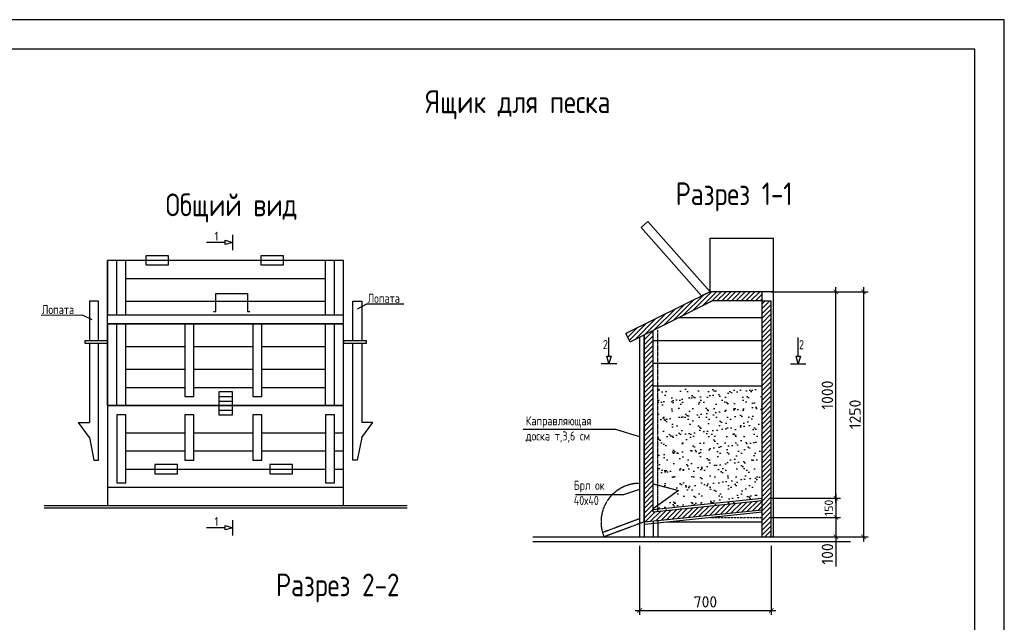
# Model space of a CAD drawing. Header units: millimetres. Extents: x 1527433 to 14789979, y -245576 to 11310.
# Tile 132 of 135: x 2048267 to 2069958, y -49200 to -35924. Entities that reach past the tile are written whole.
import ezdxf

# ---------------------------------------------------------------- set-up
doc = ezdxf.new("R2010")
doc.units = ezdxf.units.MM
doc.linetypes.add('_PP_DASH', pattern=[0.75, 0.5, -0.25])
doc.layers.add('стена', color=7, linetype='Continuous', lineweight=40)
doc.styles.add('GOST-2.304_Type-B', font='txt')
doc.styles.get("Standard").update_dxf_attribs({"font": 'isocpeur.ttf', "height": 250})
doc.styles.add('ValeraTextStyle', font='isocpeur.ttf')
doc.dimstyles.new('300 M100', dxfattribs={"dimscale": 100, "dimtxt": 3, "dimasz": 1, "dimexe": 1, "dimexo": 2, "dimtad": 1, "dimdec": 0, "dimtxsty": 'Standard', "dimblk": 'ARCHTICK', "dimcen": 2.5, "dimdle": 1, "dimadec": 0, "dimazin": 0, "dimtfac": 1, "dimtdec": 0, "dimtmove": 0, "dimatfit": 3, "dimfxl": 1, "dimarcsym": 0})
doc.dimstyles.new('план m100', dxfattribs={"dimtxt": 2, "dimasz": 2, "dimexe": 0.5, "dimexo": 5.2, "dimgap": 1.5, "dimtad": 1, "dimtoh": 1, "dimdec": 0, "dimlfac": 100, "dimzin": 0, "dimtxsty": 'ValeraTextStyle', "dimblk": 'OBLIQUE', "dimcen": 0.09, "dimdle": 0.3, "dimadec": 0, "dimazin": 0, "dimtfac": 1, "dimtdec": 0, "dimtofl": 0, "dimtmove": 0, "dimatfit": 3, "dimldrblk": 'OBLIQUE', "dimfxl": 1, "dimtolj": 1, "dimtzin": 0, "dimlwd": -1, "dimlwe": -1, "dimarcsym": 0})
pattern_1 = [(45, (1342643.73, 251418.76), (-53.0330086, 53.0330086), [])]

# ---------------------------------------------------------------- blocks, each defined once
blk = doc.blocks.new('_ArchTick')
at = {"color": 0, "linetype": 'ByBlock', "const_width": 0.15}
blk.add_lwpolyline([(-0.5, -0.5), (0.5, 0.5)], dxfattribs=at)
blk = doc.blocks.new('*D140')
at = {"color": 0, "lineweight": -2, "transparency": 16777216}
for p, q in [((2061924, -47519), (2061924, -49038)), ((2064824, -47519), (2064824, -49038)), ((2061824, -48938), (2064924, -48938))]:
    blk.add_line(p, q, dxfattribs=at)
at = {"layer": 'Defpoints', "color": 0, "transparency": 16777216}
for p in [(2061924, -47319), (2064824, -47319), (2064824, -48938)]:
    blk.add_point(p, dxfattribs=at)
at = {"color": 0, "lineweight": -2, "transparency": 16777216, "xscale": 100, "yscale": 100, "zscale": 100, "rotation": 180}
blk.add_blockref('_ArchTick', (2061924, -48938), dxfattribs=at)
at = {"color": 0, "lineweight": -2, "transparency": 16777216, "xscale": 100, "yscale": 100, "zscale": 100}
blk.add_blockref('_ArchTick', (2064824, -48938), dxfattribs=at)
at = {"color": 0, "transparency": 16777216, "insert": (2063374, -48750), "char_height": 250, "attachment_point": 5}
blk.add_mtext('700', dxfattribs=at)
blk = doc.blocks.new('*D141')
at = {"color": 0, "lineweight": -2, "transparency": 16777216}
for p, q in [((2066248, -46369), (2066248, -46989)), ((2064824, -46469), (2066348, -46469)), ((2064824, -46889), (2066348, -46889))]:
    blk.add_line(p, q, dxfattribs=at)
at = {"layer": 'Defpoints', "color": 0, "transparency": 16777216}
for p in [(2064624, -46469), (2064624, -46889), (2066248, -46889)]:
    blk.add_point(p, dxfattribs=at)
at = {"color": 0, "lineweight": -2, "transparency": 16777216, "xscale": 100, "yscale": 100, "zscale": 100}
for p, rotation in [((2066248, -46469), 90), ((2066248, -46889), 270)]:
    blk.add_blockref('_ArchTick', p, dxfattribs=dict(at, rotation=rotation))
at = {"color": 0, "transparency": 16777216, "insert": (2066091, -46679), "char_height": 250, "attachment_point": 5, "rotation": 90}
blk.add_mtext('{\\H0.75x;150}', dxfattribs=at)
blk = doc.blocks.new('*D142')
at = {"color": 0, "lineweight": -2, "transparency": 16777216}
for p, q in [((2066249, -46789), (2066249, -47319)), ((2064824, -46889), (2066349, -46889)), ((2064824, -47319), (2066349, -47319)), ((2066249, -47319), (2066249, -47969))]:
    blk.add_line(p, q, dxfattribs=at)
at = {"layer": 'Defpoints', "color": 0, "transparency": 16777216}
for p in [(2064624, -46889), (2064624, -47319), (2066249, -47319)]:
    blk.add_point(p, dxfattribs=at)
at = {"color": 0, "lineweight": -2, "transparency": 16777216, "xscale": 100, "yscale": 100, "zscale": 100}
for p, rotation in [((2066249, -46889), 90), ((2066249, -47319), 270)]:
    blk.add_blockref('_ArchTick', p, dxfattribs=dict(at, rotation=rotation))
at = {"color": 0, "transparency": 16777216, "insert": (2066061, -47694), "char_height": 250, "attachment_point": 5, "rotation": 90}
blk.add_mtext('100', dxfattribs=at)
blk = doc.blocks.new('*D143')
at = {"color": 0, "lineweight": -2, "transparency": 16777216}
for p, q in [((2066248, -46569), (2066248, -41819)), ((2064824, -41919), (2066348, -41919)), ((2064824, -46469), (2066348, -46469))]:
    blk.add_line(p, q, dxfattribs=at)
at = {"layer": 'Defpoints', "color": 0, "transparency": 16777216}
for p in [(2064624, -41919), (2066248, -41919), (2064624, -46469)]:
    blk.add_point(p, dxfattribs=at)
at = {"color": 0, "lineweight": -2, "transparency": 16777216, "xscale": 100, "yscale": 100, "zscale": 100}
for p, rotation in [((2066248, -41919), 90), ((2066248, -46469), 270)]:
    blk.add_blockref('_ArchTick', p, dxfattribs=dict(at, rotation=rotation))
at = {"color": 0, "transparency": 16777216, "insert": (2066060, -44194), "char_height": 250, "attachment_point": 5, "rotation": 90}
blk.add_mtext('1000', dxfattribs=at)
blk = doc.blocks.new('*D144')
at = {"color": 0, "lineweight": -2, "transparency": 16777216}
for p, q in [((2066858, -41819), (2066858, -47419)), ((2064824, -41919), (2066958, -41919)), ((2064824, -47319), (2066958, -47319))]:
    blk.add_line(p, q, dxfattribs=at)
at = {"layer": 'Defpoints', "color": 0, "transparency": 16777216}
for p in [(2064624, -41919), (2064624, -47319), (2066858, -47319)]:
    blk.add_point(p, dxfattribs=at)
at = {"color": 0, "lineweight": -2, "transparency": 16777216, "xscale": 100, "yscale": 100, "zscale": 100}
for p, rotation in [((2066858, -41919), 90), ((2066858, -47319), 270)]:
    blk.add_blockref('_ArchTick', p, dxfattribs=dict(at, rotation=rotation))
at = {"color": 0, "transparency": 16777216, "insert": (2066671, -44619), "char_height": 250, "attachment_point": 5, "rotation": 90}
blk.add_mtext('1250', dxfattribs=at)
blk = doc.blocks.new('_Oblique')
at = {"color": 0, "linetype": 'ByBlock', "lineweight": -2}
blk.add_line((-0.5, -0.5), (0.5, 0.5), dxfattribs=at)
blk = doc.blocks.new('*D145')
at = {"color": 0, "transparency": 16777216}
for p, q in [((2063477, -41913), (2063477, -40740)), ((2063477, -40741), (2064874, -40741)), ((2064874, -41914), (2064874, -40741))]:
    blk.add_line(p, q, dxfattribs=at)
at = {"layer": 'Defpoints', "color": 0, "transparency": 16777216}
for p in [(2064874, -40741), (2063477, -41919), (2064874, -41919)]:
    blk.add_point(p, dxfattribs=at)
at = {"color": 0, "transparency": 16777216, "xscale": 2, "yscale": 2, "zscale": 2}
for p, rotation in [((2063477, -40741), 179.9753452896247), ((2064874, -40741), 359.9753452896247)]:
    blk.add_blockref('_Oblique', p, dxfattribs=dict(at, rotation=rotation))
at = {"color": 0, "transparency": 16777216, "insert": (2064176, -40738), "char_height": 2, "attachment_point": 5, "rotation": 359.9753, "style": 'ValeraTextStyle'}
blk.add_mtext('\\A1;260', dxfattribs=at)

msp = doc.modelspace()

# ---------------------------------------------------------------- hatches: boundary and pattern name
at = {"linetype": 'Continuous'}
h = msp.add_hatch(dxfattribs=at)
h.set_pattern_fill('ANSI31', color=0, scale=600)
h.set_pattern_definition(pattern_1)
h.paths.add_polyline_path([(2064623.54, -42118.622), (2064623.54, -41918.622), (2063476.571, -41918.622), (2061624.015, -42839.543), (2061713.043, -43018.635), (2063523.54, -42118.622)])
h = msp.add_hatch(dxfattribs=at)
h.set_pattern_fill('ANSI31', color=0, scale=600)
h.set_pattern_definition(pattern_1)
h.paths.add_polyline_path([(2064823.54, -42118.622), (2064623.54, -42118.622), (2064623.54, -47318.622), (2064823.54, -47318.622)])
h = msp.add_hatch(dxfattribs=at)
h.set_pattern_fill('ANSI31', color=0, scale=600)
h.set_pattern_definition(pattern_1)
h.paths.add_polyline_path([(2062223.54, -46766.795), (2062223.54, -42764.863), (2062023.54, -42864.284), (2062023.54, -46988.542), (2064623.54, -46719.689), (2064623.54, -46518.622)])
h = msp.add_hatch(dxfattribs=at)
h.set_pattern_fill('AR-SAND', color=0, scale=150)
h.set_pattern_definition([(37.5, (1797165.03, 290078.43), (-9.449, 289.02357), [0, -228, 0, -255, 0, -243.75]), (7.5, (1797165.03, 290078.43), (265.4665, 423.3219), [0, -123, 0, -205.5, 0, -78.75]), (327.5, (1796980.53, 290078.43), (467.12128, 0.84886), [0, -75, 0, -270, 0, -352.5]), (317.5, (1796980.53, 290078.43), (450.919, 131.65133), [0, -37.5, 0, -177, 0, -202.5])])
h.paths.add_polyline_path([(2062323.54, -43988.542), (2062323.54, -46174.608), (2062782.893, -46292.858), (2062323.54, -46624.489), (2062323.54, -46756.454), (2064623.54, -46518.622), (2064623.54, -43988.542)])

# ---------------------------------------------------------------- linework, layer by layer
at = {"lineweight": 25}
msp.add_lwpolyline([(2027958.267, -65624.141), (2069958.267, -65624.141), (2069958.267, -35924.141), (2027958.267, -35924.141)], close=True, dxfattribs=at)
at = {"color": 0, "linetype": 'Continuous'}
for points in [[(2061954.941, -40502.747), (2062104.64, -40370.118), (2063476.571, -41918.622), (2063291.068, -42010.838), (2061954.941, -40502.747)], [(2052959.618, -41004.459), (2052959.618, -40660.956)], [(2052794.546, -40832.707), (2052384.819, -40831.985)], [(2050204.193, -42426.127), (2050204.193, -41226.127)], [(2050404.193, -42426.127), (2050404.193, -41226.127)], [(2050604.193, -42426.127), (2050604.193, -41226.127)], [(2055004.193, -42426.127), (2055004.193, -41226.127)], [(2055204.193, -42426.127), (2055204.193, -41226.127)], [(2055404.193, -42426.127), (2055404.193, -41226.127)], [(2050604.193, -41626.127), (2055004.193, -41626.127)], [(2052537.108, -42354.309), (2052587.108, -42354.309), (2052587.108, -41954.309), (2053287.108, -41954.309), (2053287.108, -42354.309), (2053337.108, -42354.309)], [(2063476.571, -41918.622), (2061624.015, -42839.543)], [(2064823.54, -41918.622), (2063476.571, -41918.622)], [(2064623.54, -42118.622), (2064623.54, -41918.622)], [(2064873.54, -41919.223), (2064823.54, -41918.622)], [(2064873.54, -47318.622), (2064873.54, -41919.223), (2064873.54, -41919.223)], [(2050004.193, -42998.541), (2050004.193, -42127.031), (2049804.193, -42127.031), (2049804.193, -42998.541)], [(2050604.193, -42126.127), (2055004.193, -42126.127)], [(2055604.193, -42998.541), (2055604.193, -42127.231), (2055804.193, -42127.231), (2055804.193, -42998.541)], [(2055706.304, -42297.036), (2055918.545, -42181.969), (2056728.433, -42181.969)], [(2061713.043, -43018.635), (2063523.54, -42118.622)], [(2063523.54, -42118.622), (2063344.448, -42207.65)], [(2064623.54, -47318.622), (2064623.54, -42118.622), (2063523.54, -42118.622), (2063523.54, -42118.622)], [(2064623.54, -42118.622), (2064823.54, -42118.622)], [(2064823.54, -47318.622), (2064823.54, -42118.622)], [(2049867.037, -42532.887), (2049651.83, -42436.562), (2048740.862, -42439.204)], [(2050204.193, -44426.127), (2050204.193, -42426.127)], [(2055404.193, -44426.127), (2055404.193, -42426.127)], [(2062779.396, -42488.542), (2064623.54, -42488.542)], [(2050204.193, -42626.127), (2055404.193, -42626.127)], [(2050404.193, -44426.127), (2050404.193, -42626.127)], [(2050604.193, -44426.127), (2050604.193, -42626.127)], [(2055004.193, -44426.127), (2055004.193, -42626.127)], [(2055204.193, -44426.127), (2055204.193, -42626.127)], [(2061247.098, -43335.115), (2061247.821, -42925.388)], [(2061713.043, -43018.635), (2061624.015, -42839.543)], [(2061923.54, -42913.995), (2061923.54, -47318.622)], [(2062023.54, -46988.542), (2062023.54, -42864.284)], [(2062023.54, -42864.284), (2062023.54, -47318.622)], [(2062223.54, -46766.795), (2062223.54, -42764.863)], [(2065417.59, -43337.89), (2065418.312, -42928.163)], [(2049804.193, -45127.031), (2049904.193, -45627.031), (2050004.193, -45627.031), (2050004.193, -43048.541)], [(2049804.193, -43048.541), (2049804.193, -44796.295)], [(2050604.193, -43126.127), (2051904.193, -43126.127)], [(2052104.193, -43126.127), (2053404.193, -43126.127)], [(2053604.193, -43126.127), (2055004.193, -43126.127)], [(2055804.193, -45127.231), (2055704.193, -45627.231), (2055604.193, -45627.231), (2055604.193, -43048.541)], [(2055804.193, -43048.541), (2055804.193, -44796.496)], [(2062223.54, -42988.542), (2064623.54, -42988.542)], [(2061075.347, -43500.187), (2061418.85, -43500.187)], [(2062223.54, -43488.542), (2064623.54, -43488.542)], [(2065245.839, -43502.962), (2065589.342, -43502.962)], [(2050604.193, -43626.127), (2051904.193, -43626.127)], [(2052104.193, -43626.127), (2053404.193, -43626.127)], [(2053604.193, -43626.127), (2055004.193, -43626.127)], [(2050604.193, -44026.127), (2051904.193, -44026.127)], [(2052104.193, -44026.127), (2053404.193, -44026.127)], [(2053604.193, -44026.127), (2055004.193, -44026.127)], [(2062223.54, -43988.542), (2064623.54, -43988.542)], [(2052654.193, -44226.127), (2052954.193, -44226.127)], [(2050204.193, -44426.127), (2055404.193, -44426.127)], [(2052654.193, -44326.127), (2052954.193, -44326.127)], [(2052654.193, -44426.127), (2052954.193, -44426.127)], [(2052654.193, -44526.127), (2052954.193, -44526.127)], [(2052654.193, -44626.127), (2052954.193, -44626.127)], [(2049804.193, -45127.031), (2049804.193, -45127.031), (2049560.129, -44796.295), (2049804.193, -44796.295)], [(2055804.193, -45127.231), (2055804.193, -45127.231), (2056048.258, -44796.496), (2055804.193, -44796.496)], [(2050604.193, -45026.127), (2051904.193, -45026.127)], [(2052104.193, -45026.127), (2053404.193, -45026.127)], [(2053604.193, -45026.127), (2055004.193, -45026.127)], [(2055204.193, -45026.127), (2055404.193, -45026.127)], [(2061923.54, -45116.309), (2061397.207, -44951.235), (2059359.078, -44951.235)], [(2050604.193, -45426.127), (2051904.193, -45426.127)], [(2052104.193, -45426.127), (2053404.193, -45426.127)], [(2053604.193, -45426.127), (2055004.193, -45426.127)], [(2055204.193, -45426.127), (2055404.193, -45426.127)], [(2050604.193, -45826.127), (2055004.193, -45826.127)], [(2055204.193, -45826.127), (2055404.193, -45826.127)], [(2062223.54, -46148.865), (2062782.893, -46292.858), (2062223.54, -46696.684)], [(2050204.193, -46226.127), (2055404.193, -46226.127)], [(2061923.54, -46272.116), (2061566.649, -46390.884), (2060512.263, -46390.884)], [(2062218.397, -46717.06), (2064618.397, -46468.887)], [(2062223.54, -46766.795), (2064623.54, -46518.622)], [(2048804.193, -46676.127), (2056804.193, -46676.127)], [(2062023.54, -46988.542), (2064623.54, -46719.689)], [(2062028.683, -47038.277), (2064628.683, -46769.423)], [(2052959.618, -47290.217), (2052959.618, -46946.714)], [(2062223.54, -46967.861), (2062223.54, -47318.622)], [(2062323.54, -46957.521), (2062323.54, -47318.622)], [(2062530.539, -46985.796), (2064623.54, -46985.796)], [(2052794.546, -47118.466), (2052384.819, -47117.743)], [(2059569.526, -47418.622), (2066569.526, -47418.622)]]:
    msp.add_lwpolyline(points, dxfattribs=at)
for points in [[(2052959.618, -40832.707), (2052794.546, -40880.36), (2052794.546, -40785.054)], [(2051046.789, -41326.127), (2051546.789, -41326.127), (2051546.789, -41126.127), (2051046.789, -41126.127)], [(2053580.189, -41326.127), (2054080.189, -41326.127), (2054080.189, -41126.127), (2053580.189, -41126.127)], [(2050204.193, -42426.127), (2055404.193, -42426.127), (2055404.193, -41226.127), (2050204.193, -41226.127)], [(2050204.193, -44426.127), (2055404.193, -44426.127), (2055404.193, -42626.127), (2050204.193, -42626.127)], [(2051904.193, -44226.127), (2052104.193, -44226.127), (2052104.193, -42626.127), (2051904.193, -42626.127)], [(2053404.193, -44226.127), (2053604.193, -44226.127), (2053604.193, -42626.127), (2053404.193, -42626.127)], [(2049704.193, -43048.541), (2050204.193, -43048.541), (2050204.193, -42998.541), (2049704.193, -42998.541)], [(2055404.193, -43048.541), (2055904.193, -43048.541), (2055904.193, -42998.541), (2055404.193, -42998.541)], [(2061247.098, -43500.187), (2061199.445, -43335.115), (2061294.751, -43335.115)], [(2065417.59, -43502.962), (2065369.937, -43337.89), (2065465.243, -43337.89)], [(2052654.193, -44626.127), (2052954.193, -44626.127), (2052954.193, -44126.127), (2052654.193, -44126.127)], [(2050204.193, -46626.127), (2055404.193, -46626.127), (2055404.193, -44426.127), (2050204.193, -44426.127)], [(2050404.193, -44626.127), (2050404.193, -46126.127), (2050604.193, -46126.127), (2050604.193, -44626.127)], [(2051904.193, -45626.127), (2052104.193, -45626.127), (2052104.193, -44626.127), (2051904.193, -44626.127)], [(2053404.193, -45626.127), (2053604.193, -45626.127), (2053604.193, -44626.127), (2053404.193, -44626.127)], [(2055004.193, -44626.127), (2055004.193, -46126.127), (2055204.193, -46126.127), (2055204.193, -44626.127)], [(2051246.789, -45926.127), (2051746.789, -45926.127), (2051746.789, -45726.127), (2051246.789, -45726.127)], [(2053780.189, -45926.127), (2054280.189, -45926.127), (2054280.189, -45726.127), (2053780.189, -45726.127)], [(2052959.618, -47118.466), (2052794.546, -47166.119), (2052794.546, -47070.813)]]:
    msp.add_lwpolyline(points, close=True, dxfattribs=at)
at = {"color": 0, "linetype": '_PP_DASH', "ltscale": 3}
for points in [[(2062323.54, -46766.795), (2062323.54, -42764.863)], [(2061923.54, -46919.157), (2061105.243, -47224.949)], [(2062023.54, -46988.542), (2061140.248, -47318.622)]]:
    msp.add_lwpolyline(points, dxfattribs=at)
at = {"color": 0, "linetype": 'Continuous', "lineweight": 30}
for points in [[(2048804.193, -46626.127), (2056804.193, -46626.127)], [(2059569.526, -47318.622), (2066569.526, -47318.622)]]:
    msp.add_lwpolyline(points, dxfattribs=at)
at = {"color": 0, "linetype": '_PP_DASH', "ltscale": 2}
msp.add_lwpolyline([(2063481.998, -46888.601), (2064624.463, -46888.601)], dxfattribs=at)
at = {"color": 0, "linetype": '_PP_DASH', "ltscale": 3}
msp.add_arc((2061923.54, -46988.542), 850, 90, 202.8505822, dxfattribs=at)
at = {"layer": 'стена', "lineweight": 30}
msp.add_lwpolyline([(2029958.267, -64974.141), (2069308.267, -64974.141), (2069308.267, -36574.141), (2029958.267, -36574.141)], dxfattribs=at)

# ---------------------------------------------------------------- texts
at = {"color": 0, "linetype": 'Continuous', "style": 'GOST-2.304_Type-B'}
for s, insert, char_height, attachment_point in [('Ящик для песка ', (2057212.291, -37482.409), 500, 1), ('Общий вид', (2051482.698, -39753.692), 500, 1), ('{\\H10x;1}', (2052641.662, -40594.613), 20, 3), ('{\\H10x;1}', (2052641.662, -46880.371), 20, 3), ('Разрез 2-2', (2053914.198, -48126.464), 500, 1)]:
    msp.add_mtext(s, dxfattribs=dict(at, insert=insert, char_height=char_height, attachment_point=attachment_point))
at = {"color": 0, "linetype": 'Continuous', "width": 6002.70473, "attachment_point": 1, "style": 'GOST-2.304_Type-B'}
for s, insert, char_height in [('Разрез 1-1', (2062719.005, -39509.533), 500), ('Лопата', (2055929.322, -41961.976), 200), ('Лопата', (2048753.322, -42210.28), 200), ('Каправляющая\\Pдоска т,3,6 см ', (2059416.042, -44661.894), 200), ('Брл ок\\P40х40', (2060472.76, -46081.829), 200)]:
    msp.add_mtext(s, dxfattribs=dict(at, insert=insert, char_height=char_height))
at = {"color": 0, "linetype": 'Continuous', "char_height": 20, "attachment_point": 3, "rotation": 0.0000204, "style": 'GOST-2.304_Type-B'}
for insert in [(2061225.193, -42982.232), (2065546.268, -42983.579)]:
    msp.add_mtext('{\\H10x;2}', dxfattribs=dict(at, insert=insert))

# ---------------------------------------------------------------- dimensions: what is measured, and where the dimension line sits
for p1, p2, distance, text, dimstyle, picture, middle in [((2063476.571, -41918.622), (2064873.54, -41919.223), 1177.951, '260', 'план m100', '*D145', (2064175.564, -40738.472)), ((2064623.54, -46468.887), (2064623.54, -41918.622), -1624.167, '1000', '300 M100', '*D143', (2066060.207, -44193.755)), ((2064623.54, -41918.622), (2064623.54, -47318.622), 2234.727, '1250', '300 M100', '*D144', (2066670.767, -44618.622)), ((2064624.463, -46888.601), (2064624.463, -47318.622), 1624.306, '100', '300 M100', '*D142', (2066061.269, -47693.622)), ((2061923.54, -47318.622), (2064823.54, -47318.622), -1619.277, '700', '300 M100', '*D140', (2063373.54, -48750.399))]:
    dim = msp.add_aligned_dim(p1=p1, p2=p2, distance=distance, text=text, dimstyle=dimstyle)
    dim.commit()
    dim.dimension.update_dxf_attribs({"geometry": picture, "text_midpoint": middle})
dim = msp.add_linear_dim(base=(2066247.707, -46888.601), p1=(2064623.54, -46468.887), p2=(2064623.54, -46888.601), angle=270, text='{\\H0.75x;150}', dimstyle='300 M100')
dim.commit()
dim.dimension.update_dxf_attribs({"geometry": '*D141', "text_midpoint": (2066247.707, -46678.744), "dimtype": 161})

doc.saveas('drawing.dxf')
